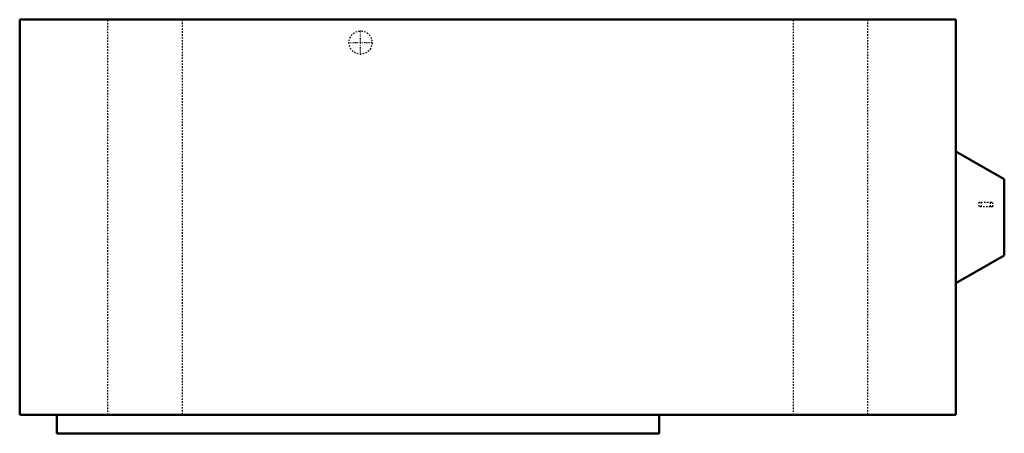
# Model space of a CAD drawing. Header units: millimetres. Extents: x -321 to 354, y -148 to 136.
import ezdxf

# ---------------------------------------------------------------- set-up
doc = ezdxf.new("R2010")
doc.units = ezdxf.units.MM
doc.linetypes.add('Center', pattern=[1.5, 0.45, -0.5, 0.05, -0.5])
doc.linetypes.add('Dashed', pattern=[2, 1, -1])
for name, color, linetype, lineweight in [('AM_0', 7, 'Continuous', 50), ('AM_7', 7, 'Center', 25), ('AM_9', 6, 'Dashed', 25)]:
    doc.layers.add(name, color=color, linetype=linetype, lineweight=lineweight)

# ---------------------------------------------------------------- blocks, each defined once
blk = doc.blocks.new('1_RXV09AVJU9_PART7_0_in_RXV09AVJU9_4')
at = {"layer": 'AM_9'}
for p, q in [((-260.35, -135.64997), (-260.35, 135.64997)), ((-209.55, 135.64997), (-209.55, -135.64997))]:
    blk.add_line(p, q, dxfattribs=at)
blk = doc.blocks.new('2_RXV09AVJU9_PART6_0_in_RXV09AVJU9_4')
at = {"layer": 'AM_9'}
for p, q in [((209.55, -135.64997), (209.55, 135.64997)), ((260.35, 135.64997), (260.35, -135.64997))]:
    blk.add_line(p, q, dxfattribs=at)
blk = doc.blocks.new('3_RXV09AVJU9_PART5_0_in_RXV09AVJU9_4')
at = {"layer": 'AM_0'}
for p, q in [((-295.43121, -148.34997), (-295.43121, -135.64997)), ((117.63121, -135.64997), (117.63121, -148.34997)), ((117.63121, -148.34997), (-295.43121, -148.34997))]:
    blk.add_line(p, q, dxfattribs=at)
blk = doc.blocks.new('4_RXV09AVJU9_PART4_0_in_RXV09AVJU9_4')
at = {"layer": 'AM_9'}
for p, q in [((338.29371, 10.40003), (344.64371, 10.40003)), ((338.29371, 10.40003), (338.29371, 7.22503)), ((344.64371, 7.22503), (338.29371, 7.22503)), ((344.64371, 7.22503), (344.64371, 10.40003))]:
    blk.add_line(p, q, dxfattribs=at)
blk = doc.blocks.new('5_RXV09AVJU9_PART3_0_in_RXV09AVJU9_4')
at = {"layer": 'AM_9'}
for p, q in [((336.70621, 10.40003), (338.29371, 10.40003)), ((336.70621, 10.40003), (336.70621, 7.22503)), ((338.29371, 7.22503), (336.70621, 7.22503)), ((344.64371, 10.40003), (346.23121, 10.40003)), ((346.23121, 7.22503), (344.64371, 7.22503)), ((346.23121, 7.22503), (346.23121, 10.40003))]:
    blk.add_line(p, q, dxfattribs=at)
blk = doc.blocks.new('6_RXV09AVJU9_PART2_0_in_RXV09AVJU9_4')
at = {"layer": 'AM_0'}
for p, q in [((-320.83, 135.65), (-320.83, -135.65)), ((320.83, 135.65), (-320.83, 135.65)), ((320.83, -135.65), (320.83, 135.65)), ((320.83, 45.22), (354.17, 26.17)), ((354.17, 26.17), (354.17, -26.17)), ((354.17, -26.17), (320.83, -45.22)), ((-320.83, -135.65), (320.83, -135.65))]:
    blk.add_line(p, q, dxfattribs=at)
blk = doc.blocks.new('7_RXV09AVJU9_PART1_0_in_RXV09AVJU9_4')
at = {"layer": 'AM_7'}
for p, q in [((-87.15629, 111.603155), (-87.15629, 128.271905)), ((-95.490665, 119.93753), (-78.821915, 119.93753))]:
    blk.add_line(p, q, dxfattribs=at)
at = {"layer": 'AM_9'}
blk.add_circle((-87.15629, 119.93753), 7.9375, dxfattribs=at)

msp = doc.modelspace()

# ---------------------------------------------------------------- block references
for name in ['6_RXV09AVJU9_PART2_0_in_RXV09AVJU9_4', '1_RXV09AVJU9_PART7_0_in_RXV09AVJU9_4', '2_RXV09AVJU9_PART6_0_in_RXV09AVJU9_4', '7_RXV09AVJU9_PART1_0_in_RXV09AVJU9_4', '5_RXV09AVJU9_PART3_0_in_RXV09AVJU9_4', '4_RXV09AVJU9_PART4_0_in_RXV09AVJU9_4', '3_RXV09AVJU9_PART5_0_in_RXV09AVJU9_4']:
    msp.add_blockref(name, (0, 0))

doc.saveas('drawing.dxf')
